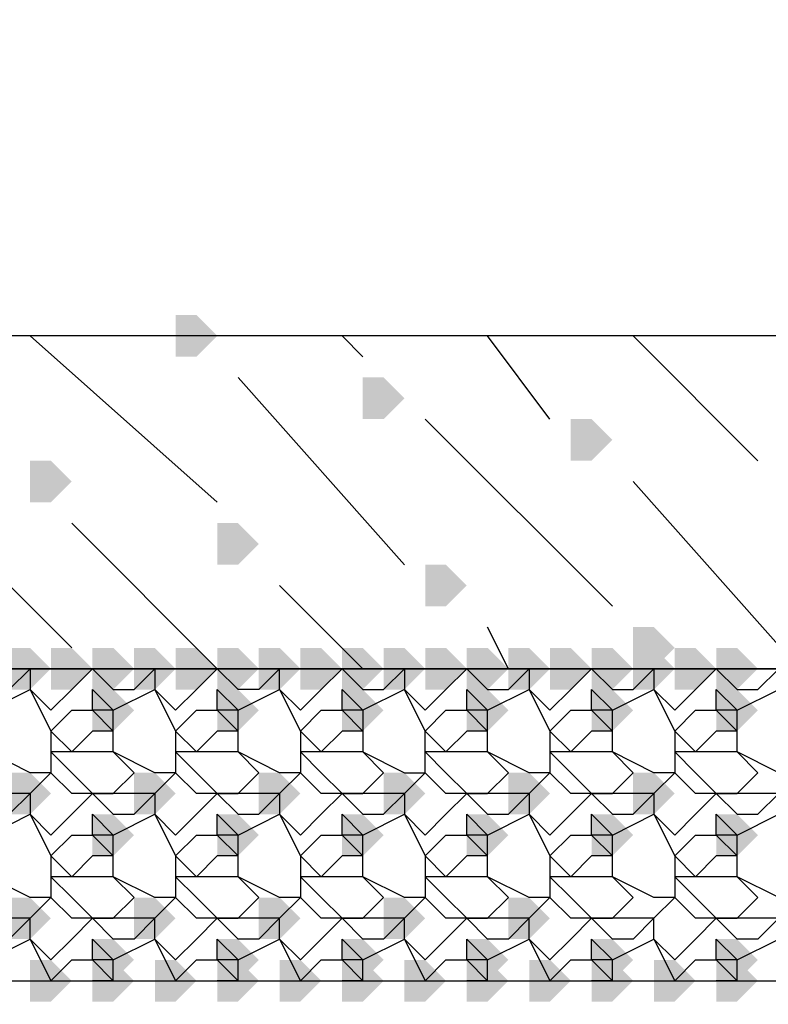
# Model space of a CAD drawing. Header units: millimetres. Extents: x 363306 to 7757304, y 1022887 to 1207196.
# Tile 80 of 256: x 791704 to 791933, y 1076335 to 1076635. Entities that reach past the tile are written whole.
import ezdxf

# ---------------------------------------------------------------- set-up
doc = ezdxf.new("R2010")
doc.units = ezdxf.units.MM
doc.layers.add('0 @ 100', color=7, linetype='Continuous')
doc.layers.add('ACO-текст', color=7, linetype='Continuous', lineweight=20)
doc.styles.add('PDF ISOCPEUR Italic', font='isocpeui.ttf')
doc.styles.add('ГОСТ 2.304', font='isocpeui.ttf')

msp = doc.modelspace()

# ---------------------------------------------------------------- hatches: boundary and pattern name
for points in [[(791751.657, 1076538.59), (791751.657, 1076544.94), (791758.007, 1076544.94), (791764.357, 1076538.59), (791758.007, 1076532.24), (791751.657, 1076532.24)], [(791808.807, 1076519.54), (791808.807, 1076525.89), (791815.157, 1076525.89), (791821.507, 1076519.54), (791815.157, 1076513.19), (791808.807, 1076513.19)], [(791872.307, 1076506.84), (791872.307, 1076513.19), (791878.656, 1076513.19), (791885.006, 1076506.84), (791878.656, 1076500.49), (791872.307, 1076500.49)], [(791707.207, 1076494.14), (791707.207, 1076500.49), (791713.557, 1076500.49), (791719.907, 1076494.14), (791713.557, 1076487.79), (791707.207, 1076487.79)], [(791764.357, 1076475.09), (791764.357, 1076481.44), (791770.707, 1076481.44), (791777.057, 1076475.09), (791770.707, 1076468.74), (791764.357, 1076468.74)], [(791827.857, 1076462.39), (791827.857, 1076468.74), (791834.207, 1076468.74), (791840.557, 1076462.39), (791834.207, 1076456.04), (791827.857, 1076456.04)], [(791891.356, 1076443.34), (791891.356, 1076449.69), (791897.706, 1076449.69), (791904.056, 1076443.34), (791897.706, 1076436.991), (791891.356, 1076436.991)], [(791700.857, 1076436.991), (791700.857, 1076443.34), (791707.207, 1076443.34), (791713.557, 1076436.991), (791707.207, 1076430.641), (791700.857, 1076430.641)], [(791713.557, 1076436.991), (791713.557, 1076443.34), (791719.907, 1076443.34), (791726.257, 1076436.991), (791719.907, 1076430.641), (791713.557, 1076430.641)], [(791726.257, 1076436.991), (791726.257, 1076443.34), (791732.607, 1076443.34), (791738.957, 1076436.991), (791732.607, 1076430.641), (791726.257, 1076430.641)], [(791738.957, 1076436.991), (791738.957, 1076443.34), (791745.307, 1076443.34), (791751.657, 1076436.991), (791745.307, 1076430.641), (791738.957, 1076430.641)], [(791751.657, 1076436.991), (791751.657, 1076443.34), (791758.007, 1076443.34), (791764.357, 1076436.991), (791758.007, 1076430.641), (791751.657, 1076430.641)], [(791764.357, 1076436.991), (791764.357, 1076443.34), (791770.707, 1076443.34), (791777.057, 1076436.991), (791770.707, 1076430.641), (791764.357, 1076430.641)], [(791777.057, 1076436.991), (791777.057, 1076443.34), (791783.407, 1076443.34), (791789.757, 1076436.991), (791783.407, 1076430.641), (791777.057, 1076430.641)], [(791789.757, 1076436.991), (791789.757, 1076443.34), (791796.107, 1076443.34), (791802.457, 1076436.991), (791796.107, 1076430.641), (791789.757, 1076430.641)], [(791802.457, 1076436.991), (791802.457, 1076443.34), (791808.807, 1076443.34), (791815.157, 1076436.991), (791808.807, 1076430.641), (791802.457, 1076430.641)], [(791815.157, 1076436.991), (791815.157, 1076443.34), (791821.507, 1076443.34), (791827.857, 1076436.991), (791821.507, 1076430.641), (791815.157, 1076430.641)], [(791827.857, 1076436.991), (791827.857, 1076443.34), (791834.207, 1076443.34), (791840.557, 1076436.991), (791834.207, 1076430.641), (791827.857, 1076430.641)], [(791840.557, 1076436.991), (791840.557, 1076443.34), (791846.907, 1076443.34), (791853.257, 1076436.991), (791846.907, 1076430.641), (791840.557, 1076430.641)], [(791853.257, 1076436.991), (791853.257, 1076443.34), (791859.607, 1076443.34), (791865.957, 1076436.991), (791859.607, 1076430.641), (791853.257, 1076430.641)], [(791865.957, 1076436.991), (791865.957, 1076443.34), (791872.307, 1076443.34), (791878.656, 1076436.991), (791872.307, 1076430.641), (791865.957, 1076430.641)], [(791878.656, 1076436.991), (791878.656, 1076443.34), (791885.006, 1076443.34), (791891.356, 1076436.991), (791885.006, 1076430.641), (791878.656, 1076430.641)], [(791891.356, 1076436.991), (791891.356, 1076443.34), (791897.706, 1076443.34), (791904.056, 1076436.991), (791897.706, 1076430.641), (791891.356, 1076430.641)], [(791904.056, 1076436.991), (791904.056, 1076443.34), (791910.406, 1076443.34), (791916.756, 1076436.991), (791910.406, 1076430.641), (791904.056, 1076430.641)], [(791916.756, 1076436.991), (791916.756, 1076443.34), (791923.106, 1076443.34), (791929.456, 1076436.991), (791923.106, 1076430.641), (791916.756, 1076430.641)], [(791726.257, 1076424.291), (791726.257, 1076430.641), (791732.607, 1076430.641), (791738.957, 1076424.291), (791732.607, 1076417.941), (791726.257, 1076417.941)], [(791764.357, 1076424.291), (791764.357, 1076430.641), (791770.707, 1076430.641), (791777.057, 1076424.291), (791770.707, 1076417.941), (791764.357, 1076417.941)], [(791802.457, 1076424.291), (791802.457, 1076430.641), (791808.807, 1076430.641), (791815.157, 1076424.291), (791808.807, 1076417.941), (791802.457, 1076417.941)], [(791840.557, 1076424.291), (791840.557, 1076430.641), (791846.907, 1076430.641), (791853.257, 1076424.291), (791846.907, 1076417.941), (791840.557, 1076417.941)], [(791878.656, 1076424.291), (791878.656, 1076430.641), (791885.006, 1076430.641), (791891.356, 1076424.291), (791885.006, 1076417.941), (791878.656, 1076417.941)], [(791916.756, 1076424.291), (791916.756, 1076430.641), (791923.106, 1076430.641), (791929.456, 1076424.291), (791923.106, 1076417.941), (791916.756, 1076417.941)], [(791700.857, 1076398.891), (791700.857, 1076405.241), (791707.207, 1076405.241), (791713.557, 1076398.891), (791707.207, 1076392.541), (791700.857, 1076392.541)], [(791738.957, 1076398.891), (791738.957, 1076405.241), (791745.307, 1076405.241), (791751.657, 1076398.891), (791745.307, 1076392.541), (791738.957, 1076392.541)], [(791777.057, 1076398.891), (791777.057, 1076405.241), (791783.407, 1076405.241), (791789.757, 1076398.891), (791783.407, 1076392.541), (791777.057, 1076392.541)], [(791815.157, 1076398.891), (791815.157, 1076405.241), (791821.507, 1076405.241), (791827.857, 1076398.891), (791821.507, 1076392.541), (791815.157, 1076392.541)], [(791853.257, 1076398.891), (791853.257, 1076405.241), (791859.607, 1076405.241), (791865.957, 1076398.891), (791859.607, 1076392.541), (791853.257, 1076392.541)], [(791891.356, 1076398.891), (791891.356, 1076405.241), (791897.706, 1076405.241), (791904.056, 1076398.891), (791897.706, 1076392.541), (791891.356, 1076392.541)], [(791726.257, 1076386.191), (791726.257, 1076392.541), (791732.607, 1076392.541), (791738.957, 1076386.191), (791732.607, 1076379.841), (791726.257, 1076379.841)], [(791764.357, 1076386.191), (791764.357, 1076392.541), (791770.707, 1076392.541), (791777.057, 1076386.191), (791770.707, 1076379.841), (791764.357, 1076379.841)], [(791802.457, 1076386.191), (791802.457, 1076392.541), (791808.807, 1076392.541), (791815.157, 1076386.191), (791808.807, 1076379.841), (791802.457, 1076379.841)], [(791840.557, 1076386.191), (791840.557, 1076392.541), (791846.907, 1076392.541), (791853.257, 1076386.191), (791846.907, 1076379.841), (791840.557, 1076379.841)], [(791878.656, 1076386.191), (791878.656, 1076392.541), (791885.006, 1076392.541), (791891.356, 1076386.191), (791885.006, 1076379.841), (791878.656, 1076379.841)], [(791916.756, 1076386.191), (791916.756, 1076392.541), (791923.106, 1076392.541), (791929.456, 1076386.191), (791923.106, 1076379.841), (791916.756, 1076379.841)], [(791700.857, 1076360.791), (791700.857, 1076367.141), (791707.207, 1076367.141), (791713.557, 1076360.791), (791707.207, 1076354.441), (791700.857, 1076354.441)], [(791738.957, 1076360.791), (791738.957, 1076367.141), (791745.307, 1076367.141), (791751.657, 1076360.791), (791745.307, 1076354.441), (791738.957, 1076354.441)], [(791777.057, 1076360.791), (791777.057, 1076367.141), (791783.407, 1076367.141), (791789.757, 1076360.791), (791783.407, 1076354.441), (791777.057, 1076354.441)], [(791815.157, 1076360.791), (791815.157, 1076367.141), (791821.507, 1076367.141), (791827.857, 1076360.791), (791821.507, 1076354.441), (791815.157, 1076354.441)], [(791853.257, 1076360.791), (791853.257, 1076367.141), (791859.607, 1076367.141), (791865.957, 1076360.791), (791859.607, 1076354.441), (791853.257, 1076354.441)], [(791726.257, 1076348.091), (791726.257, 1076354.441), (791732.607, 1076354.441), (791738.957, 1076348.091), (791732.607, 1076341.741), (791726.257, 1076341.741)], [(791764.357, 1076348.091), (791764.357, 1076354.441), (791770.707, 1076354.441), (791777.057, 1076348.091), (791770.707, 1076341.741), (791764.357, 1076341.741)], [(791802.457, 1076348.091), (791802.457, 1076354.441), (791808.807, 1076354.441), (791815.157, 1076348.091), (791808.807, 1076341.741), (791802.457, 1076341.741)], [(791840.557, 1076348.091), (791840.557, 1076354.441), (791846.907, 1076354.441), (791853.257, 1076348.091), (791846.907, 1076341.741), (791840.557, 1076341.741)], [(791878.656, 1076348.091), (791878.656, 1076354.441), (791885.006, 1076354.441), (791891.356, 1076348.091), (791885.006, 1076341.741), (791878.656, 1076341.741)], [(791916.756, 1076348.091), (791916.756, 1076354.441), (791923.106, 1076354.441), (791929.456, 1076348.091), (791923.106, 1076341.741), (791916.756, 1076341.741)], [(791707.207, 1076341.741), (791707.207, 1076348.091), (791713.557, 1076348.091), (791719.907, 1076341.741), (791713.557, 1076335.391), (791707.207, 1076335.391)], [(791707.207, 1076341.741), (791707.207, 1076348.091), (791713.557, 1076348.091), (791719.907, 1076341.741), (791713.557, 1076335.391), (791707.207, 1076335.391)], [(791726.257, 1076341.741), (791726.257, 1076348.091), (791732.607, 1076348.091), (791738.957, 1076341.741), (791732.607, 1076335.391), (791726.257, 1076335.391)], [(791745.307, 1076341.741), (791745.307, 1076348.091), (791751.657, 1076348.091), (791758.007, 1076341.741), (791751.657, 1076335.391), (791745.307, 1076335.391)], [(791745.307, 1076341.741), (791745.307, 1076348.091), (791751.657, 1076348.091), (791758.007, 1076341.741), (791751.657, 1076335.391), (791745.307, 1076335.391)], [(791764.357, 1076341.741), (791764.357, 1076348.091), (791770.707, 1076348.091), (791777.057, 1076341.741), (791770.707, 1076335.391), (791764.357, 1076335.391)], [(791783.407, 1076341.741), (791783.407, 1076348.091), (791789.757, 1076348.091), (791796.107, 1076341.741), (791789.757, 1076335.391), (791783.407, 1076335.391)], [(791783.407, 1076341.741), (791783.407, 1076348.091), (791789.757, 1076348.091), (791796.107, 1076341.741), (791789.757, 1076335.391), (791783.407, 1076335.391)], [(791802.457, 1076341.741), (791802.457, 1076348.091), (791808.807, 1076348.091), (791815.157, 1076341.741), (791808.807, 1076335.391), (791802.457, 1076335.391)], [(791821.507, 1076341.741), (791821.507, 1076348.091), (791827.857, 1076348.091), (791834.207, 1076341.741), (791827.857, 1076335.391), (791821.507, 1076335.391)], [(791821.507, 1076341.741), (791821.507, 1076348.091), (791827.857, 1076348.091), (791834.207, 1076341.741), (791827.857, 1076335.391), (791821.507, 1076335.391)], [(791840.557, 1076341.741), (791840.557, 1076348.091), (791846.907, 1076348.091), (791853.257, 1076341.741), (791846.907, 1076335.391), (791840.557, 1076335.391)], [(791859.607, 1076341.741), (791859.607, 1076348.091), (791865.957, 1076348.091), (791872.307, 1076341.741), (791865.957, 1076335.391), (791859.607, 1076335.391)], [(791859.607, 1076341.741), (791859.607, 1076348.091), (791865.957, 1076348.091), (791872.307, 1076341.741), (791865.957, 1076335.391), (791859.607, 1076335.391)], [(791878.656, 1076341.741), (791878.656, 1076348.091), (791885.006, 1076348.091), (791891.356, 1076341.741), (791885.006, 1076335.391), (791878.656, 1076335.391)], [(791897.706, 1076341.741), (791897.706, 1076348.091), (791904.056, 1076348.091), (791910.406, 1076341.741), (791904.056, 1076335.391), (791897.706, 1076335.391)], [(791897.706, 1076341.741), (791897.706, 1076348.091), (791904.056, 1076348.091), (791910.406, 1076341.741), (791904.056, 1076335.391), (791897.706, 1076335.391)], [(791916.756, 1076341.741), (791916.756, 1076348.091), (791923.106, 1076348.091), (791929.456, 1076341.741), (791923.106, 1076335.391), (791916.756, 1076335.391)]]:
    msp.add_hatch(color=7).paths.add_polyline_path(points)

# ---------------------------------------------------------------- linework, layer by layer
at = {"color": 7, "lineweight": 25, "elevation": 0}
for points in [[(790498.724, 1075687.695), (795098.089, 1075687.695), (795098.089, 1076538.59), (793929.695, 1076538.59), (793929.695, 1076189.342), (794329.743, 1076189.342), (794329.743, 1075789.294), (794418.643, 1075789.294), (794418.643, 1075687.695), (792996.25, 1075687.695), (792996.25, 1075789.294), (793110.55, 1075789.294), (793110.55, 1076538.59), (791535.758, 1076538.59), (791535.758, 1075789.294), (791637.358, 1075789.294), (791637.358, 1075687.695), (791034.111, 1075687.695), (791034.111, 1075789.294), (791135.711, 1075789.294), (791135.711, 1076411.591), (790498.724, 1076392.856)], [(791764.357, 1076487.79), (791707.207, 1076538.59)], [(791808.807, 1076532.24), (791802.457, 1076538.59)], [(791865.957, 1076513.19), (791846.907, 1076538.59)], [(791929.456, 1076500.49), (791891.356, 1076538.59)], [(791821.507, 1076468.74), (791770.707, 1076525.89)], [(791885.006, 1076456.04), (791827.857, 1076513.19)], [(791719.907, 1076443.34), (791662.758, 1076500.49)], [(791865.957, 1076436.991), (791859.607, 1076436.991), (791859.607, 1076430.641), (791865.957, 1076424.291), (791872.307, 1076430.641), (791878.656, 1076436.991), (791885.006, 1076430.641), (791891.356, 1076430.641), (791897.706, 1076436.991), (791897.706, 1076430.641), (791904.056, 1076424.291), (791910.406, 1076430.641), (791916.756, 1076436.991), (791923.106, 1076430.641), (791929.456, 1076430.641), (791935.806, 1076436.991), (791942.156, 1076436.991), (791891.356, 1076494.14)], [(791827.857, 1076436.991), (791821.507, 1076436.991), (791815.157, 1076436.991), (791808.807, 1076436.991), (791802.457, 1076436.991), (791796.107, 1076430.641), (791789.757, 1076424.291), (791783.407, 1076430.641), (791783.407, 1076436.991), (791777.057, 1076430.641), (791770.707, 1076430.641), (791764.357, 1076436.991), (791719.907, 1076481.44)], [(791783.407, 1076462.39), (791808.807, 1076436.991), (791802.457, 1076436.991), (791808.807, 1076430.641), (791815.157, 1076430.641), (791821.507, 1076436.991), (791821.507, 1076430.641), (791808.807, 1076424.291), (791808.807, 1076417.941), (791808.807, 1076411.591), (791821.507, 1076405.241), (791827.857, 1076405.241), (791827.857, 1076411.591), (791827.857, 1076417.941), (791821.507, 1076430.641), (791827.857, 1076424.291), (791834.207, 1076430.641), (791840.557, 1076436.991), (791846.907, 1076430.641), (791853.257, 1076430.641), (791859.607, 1076436.991), (791853.257, 1076436.991), (791846.907, 1076449.69)], [(791713.557, 1076436.991), (791707.207, 1076436.991), (791700.857, 1076436.991), (791694.508, 1076436.991), (791688.158, 1076436.991), (791681.808, 1076436.991), (791688.158, 1076436.991), (791694.508, 1076436.991)], [(791700.857, 1076430.641), (791707.207, 1076436.991), (791707.207, 1076430.641), (791713.557, 1076417.941), (791713.557, 1076411.591), (791713.557, 1076405.241), (791707.207, 1076405.241), (791694.508, 1076411.591)], [(791694.508, 1076424.291), (791707.207, 1076430.641), (791713.557, 1076424.291), (791719.907, 1076430.641), (791726.257, 1076436.991), (791732.607, 1076430.641), (791738.957, 1076430.641), (791745.307, 1076436.991), (791745.307, 1076430.641), (791751.657, 1076424.291), (791758.007, 1076430.641), (791764.357, 1076436.991), (791758.007, 1076436.991), (791764.357, 1076436.991), (791770.707, 1076436.991)], [(791751.657, 1076436.991), (791745.307, 1076436.991), (791738.957, 1076436.991), (791732.607, 1076436.991), (791726.257, 1076436.991), (791719.907, 1076436.991), (791726.257, 1076436.991), (791732.607, 1076436.991)], [(791789.757, 1076436.991), (791783.407, 1076436.991), (791777.057, 1076436.991), (791770.707, 1076436.991), (791764.357, 1076436.991)], [(791853.257, 1076436.991), (791846.907, 1076436.991), (791840.557, 1076436.991), (791834.207, 1076436.991), (791840.557, 1076436.991), (791846.907, 1076436.991)], [(791904.056, 1076436.991), (791897.706, 1076436.991), (791891.356, 1076436.991), (791885.006, 1076436.991), (791878.656, 1076436.991), (791872.307, 1076436.991), (791878.656, 1076436.991), (791885.006, 1076436.991)], [(791935.806, 1076436.991), (791929.456, 1076436.991), (791923.106, 1076436.991), (791916.756, 1076436.991), (791910.406, 1076436.991), (791916.756, 1076436.991), (791923.106, 1076436.991)], [(791935.806, 1076405.241), (791923.106, 1076411.591), (791923.106, 1076417.941), (791923.106, 1076424.291), (791935.806, 1076430.641)], [(791935.806, 1076398.891), (791929.456, 1076398.891), (791923.106, 1076398.891), (791916.756, 1076398.891), (791910.406, 1076398.891), (791904.056, 1076405.241), (791897.706, 1076398.891), (791891.356, 1076398.891), (791885.006, 1076398.891), (791878.656, 1076398.891), (791872.307, 1076398.891), (791865.957, 1076405.241), (791859.607, 1076398.891), (791853.257, 1076398.891), (791846.907, 1076398.891), (791840.557, 1076398.891), (791834.207, 1076398.891), (791827.857, 1076405.241), (791821.507, 1076398.891), (791815.157, 1076398.891), (791808.807, 1076398.891), (791802.457, 1076398.891), (791796.107, 1076398.891), (791789.757, 1076405.241), (791783.407, 1076398.891), (791777.057, 1076398.891), (791770.707, 1076398.891), (791764.357, 1076398.891), (791758.007, 1076398.891), (791751.657, 1076405.241), (791745.307, 1076398.891), (791738.957, 1076398.891), (791732.607, 1076398.891), (791726.257, 1076398.891), (791719.907, 1076398.891), (791713.557, 1076405.241), (791707.207, 1076398.891), (791700.857, 1076398.891)], [(791700.857, 1076392.541), (791707.207, 1076398.891), (791707.207, 1076392.541), (791713.557, 1076379.841), (791713.557, 1076373.491), (791713.557, 1076367.141), (791707.207, 1076367.141), (791694.508, 1076373.491)], [(791694.508, 1076386.191), (791707.207, 1076392.541), (791713.557, 1076386.191), (791719.907, 1076392.541), (791726.257, 1076398.891), (791732.607, 1076392.541), (791738.957, 1076392.541), (791745.307, 1076398.891), (791745.307, 1076392.541), (791751.657, 1076379.841), (791751.657, 1076373.491), (791751.657, 1076367.141), (791745.307, 1076367.141), (791732.607, 1076373.491), (791732.607, 1076379.841), (791732.607, 1076386.191), (791745.307, 1076392.541), (791751.657, 1076386.191), (791758.007, 1076392.541), (791764.357, 1076398.891), (791770.707, 1076392.541), (791777.057, 1076392.541), (791783.407, 1076398.891), (791783.407, 1076392.541), (791789.757, 1076379.841), (791789.757, 1076373.491), (791789.757, 1076367.141), (791783.407, 1076367.141), (791770.707, 1076373.491), (791770.707, 1076379.841), (791770.707, 1076386.191), (791783.407, 1076392.541), (791789.757, 1076386.191), (791796.107, 1076392.541), (791802.457, 1076398.891), (791808.807, 1076392.541), (791815.157, 1076392.541), (791821.507, 1076398.891), (791821.507, 1076392.541), (791827.857, 1076379.841), (791827.857, 1076373.491), (791827.857, 1076367.141), (791821.507, 1076367.141), (791808.807, 1076373.491), (791808.807, 1076379.841), (791808.807, 1076386.191), (791821.507, 1076392.541), (791827.857, 1076386.191), (791834.207, 1076392.541), (791840.557, 1076398.891), (791846.907, 1076392.541), (791853.257, 1076392.541), (791859.607, 1076398.891), (791859.607, 1076392.541), (791865.957, 1076379.841), (791865.957, 1076373.491), (791865.957, 1076367.141), (791859.607, 1076367.141), (791846.907, 1076373.491), (791846.907, 1076379.841), (791846.907, 1076386.191), (791859.607, 1076392.541), (791865.957, 1076386.191), (791872.307, 1076392.541), (791878.656, 1076398.891), (791885.006, 1076392.541), (791891.356, 1076392.541), (791897.706, 1076398.891), (791897.706, 1076392.541), (791904.056, 1076379.841), (791904.056, 1076373.491), (791904.056, 1076367.141), (791897.706, 1076367.141), (791885.006, 1076373.491), (791885.006, 1076379.841), (791885.006, 1076386.191), (791897.706, 1076392.541), (791904.056, 1076386.191), (791910.406, 1076392.541), (791916.756, 1076398.891), (791923.106, 1076392.541), (791929.456, 1076392.541), (791935.806, 1076398.891)], [(791935.806, 1076367.141), (791923.106, 1076373.491), (791923.106, 1076379.841), (791923.106, 1076386.191), (791935.806, 1076392.541)], [(791935.806, 1076360.791), (791929.456, 1076360.791), (791923.106, 1076360.791), (791929.456, 1076367.141), (791923.106, 1076373.491), (791910.406, 1076373.491), (791904.056, 1076379.841), (791910.406, 1076386.191), (791916.756, 1076386.191), (791923.106, 1076379.841), (791916.756, 1076379.841), (791910.406, 1076373.491), (791904.056, 1076373.491), (791910.406, 1076367.141), (791916.756, 1076360.791), (791923.106, 1076360.791), (791916.756, 1076360.791), (791910.406, 1076360.791), (791904.056, 1076367.141), (791897.706, 1076360.791), (791891.356, 1076354.441), (791885.006, 1076354.441), (791878.656, 1076360.791), (791872.307, 1076354.441), (791865.957, 1076348.091), (791859.607, 1076354.441), (791859.607, 1076360.791), (791853.257, 1076360.791), (791846.907, 1076360.791), (791853.257, 1076367.141), (791846.907, 1076373.491), (791834.207, 1076373.491), (791827.857, 1076379.841), (791834.207, 1076386.191), (791840.557, 1076386.191), (791846.907, 1076379.841), (791840.557, 1076379.841), (791834.207, 1076373.491), (791827.857, 1076373.491), (791834.207, 1076367.141), (791840.557, 1076360.791), (791846.907, 1076360.791), (791840.557, 1076360.791), (791834.207, 1076360.791), (791827.857, 1076367.141), (791821.507, 1076360.791), (791815.157, 1076354.441), (791808.807, 1076354.441), (791802.457, 1076360.791), (791796.107, 1076354.441), (791789.757, 1076348.091), (791783.407, 1076354.441), (791783.407, 1076360.791), (791777.057, 1076360.791), (791770.707, 1076360.791), (791777.057, 1076367.141), (791770.707, 1076373.491), (791758.007, 1076373.491), (791751.657, 1076379.841), (791758.007, 1076386.191), (791764.357, 1076386.191), (791770.707, 1076379.841), (791764.357, 1076379.841), (791758.007, 1076373.491), (791751.657, 1076373.491), (791758.007, 1076367.141), (791764.357, 1076360.791), (791770.707, 1076360.791), (791764.357, 1076360.791), (791758.007, 1076360.791), (791751.657, 1076367.141), (791745.307, 1076360.791), (791738.957, 1076354.441), (791732.607, 1076354.441), (791726.257, 1076360.791), (791719.907, 1076354.441), (791713.557, 1076348.091), (791707.207, 1076354.441), (791707.207, 1076360.791), (791700.857, 1076360.791)], [(791935.806, 1076360.791), (791929.456, 1076354.441), (791923.106, 1076354.441), (791916.756, 1076360.791), (791910.406, 1076354.441), (791904.056, 1076348.091), (791897.706, 1076354.441), (791897.706, 1076360.791), (791891.356, 1076360.791), (791885.006, 1076360.791), (791891.356, 1076367.141), (791885.006, 1076373.491), (791872.307, 1076373.491), (791865.957, 1076373.491), (791872.307, 1076367.141), (791878.656, 1076360.791), (791885.006, 1076360.791), (791878.656, 1076360.791), (791872.307, 1076360.791), (791865.957, 1076367.141), (791859.607, 1076360.791), (791853.257, 1076354.441), (791846.907, 1076354.441), (791840.557, 1076360.791), (791834.207, 1076354.441), (791827.857, 1076348.091), (791821.507, 1076354.441), (791821.507, 1076360.791), (791815.157, 1076360.791), (791808.807, 1076360.791), (791815.157, 1076367.141), (791808.807, 1076373.491), (791796.107, 1076373.491), (791789.757, 1076373.491), (791796.107, 1076367.141), (791802.457, 1076360.791), (791808.807, 1076360.791), (791802.457, 1076360.791), (791796.107, 1076360.791), (791789.757, 1076367.141), (791783.407, 1076360.791), (791777.057, 1076354.441), (791770.707, 1076354.441), (791764.357, 1076360.791), (791758.007, 1076354.441), (791751.657, 1076348.091), (791745.307, 1076354.441), (791745.307, 1076360.791), (791738.957, 1076360.791), (791732.607, 1076360.791), (791738.957, 1076367.141), (791732.607, 1076373.491), (791719.907, 1076373.491), (791713.557, 1076373.491), (791719.907, 1076367.141), (791726.257, 1076360.791), (791732.607, 1076360.791), (791726.257, 1076360.791), (791719.907, 1076360.791), (791713.557, 1076367.141), (791707.207, 1076360.791), (791700.857, 1076354.441)], [(791694.508, 1076348.091), (791707.207, 1076354.441), (791713.557, 1076341.741), (791719.907, 1076348.091), (791726.257, 1076348.091), (791726.257, 1076354.441), (791732.607, 1076348.091), (791726.257, 1076348.091), (791732.607, 1076341.741), (791732.607, 1076348.091), (791745.307, 1076354.441), (791751.657, 1076341.741), (791758.007, 1076348.091), (791764.357, 1076348.091), (791770.707, 1076341.741), (791770.707, 1076348.091), (791783.407, 1076354.441), (791789.757, 1076341.741), (791796.107, 1076348.091), (791802.457, 1076348.091), (791802.457, 1076354.441), (791808.807, 1076348.091), (791802.457, 1076348.091), (791808.807, 1076341.741), (791808.807, 1076348.091), (791821.507, 1076354.441), (791827.857, 1076341.741), (791834.207, 1076348.091), (791840.557, 1076348.091), (791846.907, 1076341.741), (791846.907, 1076348.091), (791859.607, 1076354.441), (791865.957, 1076341.741), (791872.307, 1076348.091), (791878.656, 1076348.091), (791878.656, 1076354.441), (791885.006, 1076348.091), (791878.656, 1076348.091), (791885.006, 1076341.741), (791885.006, 1076348.091), (791897.706, 1076354.441), (791904.056, 1076341.741), (791910.406, 1076348.091), (791916.756, 1076348.091), (791923.106, 1076341.741), (791923.106, 1076348.091), (791935.806, 1076354.441)], [(791732.607, 1076341.741), (791726.257, 1076341.741)], [(791770.707, 1076341.741), (791764.357, 1076341.741)], [(791808.807, 1076341.741), (791802.457, 1076341.741)], [(791846.907, 1076341.741), (791840.557, 1076341.741)], [(791885.006, 1076341.741), (791878.656, 1076341.741)], [(791923.106, 1076341.741), (791916.756, 1076341.741)]]:
    msp.add_lwpolyline(points, dxfattribs=at)
for points in [[(793110.55, 1076538.59), (791535.758, 1076538.59), (791535.758, 1076436.991), (793110.55, 1076436.991)], [(793110.55, 1076436.991), (791535.758, 1076436.991), (791535.758, 1076341.741), (793110.55, 1076341.741)], [(791802.457, 1076436.991), (791796.107, 1076436.991)], [(791726.257, 1076430.641), (791732.607, 1076424.291), (791726.257, 1076424.291)], [(791751.657, 1076417.941), (791751.657, 1076411.591), (791751.657, 1076405.241), (791745.307, 1076405.241), (791732.607, 1076411.591), (791732.607, 1076417.941), (791732.607, 1076424.291), (791745.307, 1076430.641)], [(791764.357, 1076430.641), (791770.707, 1076424.291), (791764.357, 1076424.291)], [(791789.757, 1076417.941), (791789.757, 1076411.591), (791789.757, 1076405.241), (791783.407, 1076405.241), (791770.707, 1076411.591), (791770.707, 1076417.941), (791770.707, 1076424.291), (791783.407, 1076430.641)], [(791802.457, 1076430.641), (791808.807, 1076424.291), (791802.457, 1076424.291)], [(791840.557, 1076430.641), (791846.907, 1076424.291), (791840.557, 1076424.291)], [(791865.957, 1076417.941), (791865.957, 1076411.591), (791865.957, 1076405.241), (791859.607, 1076405.241), (791846.907, 1076411.591), (791846.907, 1076417.941), (791846.907, 1076424.291), (791859.607, 1076430.641)], [(791878.656, 1076430.641), (791885.006, 1076424.291), (791878.656, 1076424.291)], [(791904.056, 1076417.941), (791904.056, 1076411.591), (791904.056, 1076405.241), (791897.706, 1076405.241), (791885.006, 1076411.591), (791885.006, 1076417.941), (791885.006, 1076424.291), (791897.706, 1076430.641)], [(791916.756, 1076430.641), (791923.106, 1076424.291), (791916.756, 1076424.291)], [(791713.557, 1076417.941), (791719.907, 1076424.291), (791726.257, 1076424.291), (791732.607, 1076417.941), (791726.257, 1076417.941), (791719.907, 1076411.591)], [(791751.657, 1076417.941), (791758.007, 1076424.291), (791764.357, 1076424.291), (791770.707, 1076417.941), (791764.357, 1076417.941), (791758.007, 1076411.591)], [(791789.757, 1076417.941), (791796.107, 1076424.291), (791802.457, 1076424.291), (791808.807, 1076417.941), (791802.457, 1076417.941), (791796.107, 1076411.591)], [(791827.857, 1076417.941), (791834.207, 1076424.291), (791840.557, 1076424.291), (791846.907, 1076417.941), (791840.557, 1076417.941), (791834.207, 1076411.591)], [(791865.957, 1076417.941), (791872.307, 1076424.291), (791878.656, 1076424.291), (791885.006, 1076417.941), (791878.656, 1076417.941), (791872.307, 1076411.591)], [(791904.056, 1076417.941), (791910.406, 1076424.291), (791916.756, 1076424.291), (791923.106, 1076417.941), (791916.756, 1076417.941), (791910.406, 1076411.591)], [(791732.607, 1076398.891), (791738.957, 1076405.241), (791732.607, 1076411.591), (791719.907, 1076411.591), (791713.557, 1076411.591), (791719.907, 1076405.241), (791726.257, 1076398.891)], [(791770.707, 1076398.891), (791777.057, 1076405.241), (791770.707, 1076411.591), (791758.007, 1076411.591), (791751.657, 1076411.591), (791758.007, 1076405.241), (791764.357, 1076398.891)], [(791808.807, 1076398.891), (791815.157, 1076405.241), (791808.807, 1076411.591), (791796.107, 1076411.591), (791789.757, 1076411.591), (791796.107, 1076405.241), (791802.457, 1076398.891)], [(791846.907, 1076398.891), (791853.257, 1076405.241), (791846.907, 1076411.591), (791834.207, 1076411.591), (791827.857, 1076411.591), (791834.207, 1076405.241), (791840.557, 1076398.891)], [(791885.006, 1076398.891), (791891.356, 1076405.241), (791885.006, 1076411.591), (791872.307, 1076411.591), (791865.957, 1076411.591), (791872.307, 1076405.241), (791878.656, 1076398.891)], [(791923.106, 1076398.891), (791929.456, 1076405.241), (791923.106, 1076411.591), (791910.406, 1076411.591), (791904.056, 1076411.591), (791910.406, 1076405.241), (791916.756, 1076398.891)], [(791726.257, 1076392.541), (791732.607, 1076386.191), (791726.257, 1076386.191)], [(791764.357, 1076392.541), (791770.707, 1076386.191), (791764.357, 1076386.191)], [(791802.457, 1076392.541), (791808.807, 1076386.191), (791802.457, 1076386.191)], [(791840.557, 1076392.541), (791846.907, 1076386.191), (791840.557, 1076386.191)], [(791878.656, 1076392.541), (791885.006, 1076386.191), (791878.656, 1076386.191)], [(791916.756, 1076392.541), (791923.106, 1076386.191), (791916.756, 1076386.191)], [(791713.557, 1076379.841), (791719.907, 1076386.191), (791726.257, 1076386.191), (791732.607, 1076379.841), (791726.257, 1076379.841), (791719.907, 1076373.491)], [(791789.757, 1076379.841), (791796.107, 1076386.191), (791802.457, 1076386.191), (791808.807, 1076379.841), (791802.457, 1076379.841), (791796.107, 1076373.491)], [(791865.957, 1076379.841), (791872.307, 1076386.191), (791878.656, 1076386.191), (791885.006, 1076379.841), (791878.656, 1076379.841), (791872.307, 1076373.491)], [(791764.357, 1076354.441), (791770.707, 1076348.091), (791764.357, 1076348.091)], [(791840.557, 1076354.441), (791846.907, 1076348.091), (791840.557, 1076348.091)], [(791916.756, 1076354.441), (791923.106, 1076348.091), (791916.756, 1076348.091)]]:
    msp.add_lwpolyline(points, close=True, dxfattribs=at)

# ---------------------------------------------------------------- texts
at = {"layer": '0 @ 100', "color": 7, "insert": (761996.908, 1075986.433), "char_height": 318.940213, "width": 19697.5359, "attachment_point": 4, "style": 'ГОСТ 2.304'}
msp.add_mtext('\\pi5457.36288;{\\fISOCPEUR|b1|i1|c204|p34;Характеристика участка строительства:\\P\\pi0;\\P}Расчетная зимняя температура воздух 15 °С.\\PСкоростной напор ветра   - 38кг/м2.\\PВес снегового покрова    - 50кг/м2.\\PКлассификация зданий по функциональной пожарной опасности - Ф 4.1 \\PКоэффициент надежности по назначению - 0.95\\P\\P^IПроектом разработано подъёмник для мало мобильных граждан населения грузоподъемностью 250 кг. скоростью 0,25 см/с. Двери шахт подъёмника противопожарные с пределом огнестойкости El 30. Подъёмники оборудованы кабинами габаритами 1500х1500 мм, ширина дверей кабины обеспечивает проезд инвалидной коляски. Для экстренных случаев подъёмник оснащен дополнительным аккумулятором и механическим спуском для безопасного спуска пассажира в нулевую отметку. Так же в дверях подъёмника установлены замки датчики которые открываются с ключевыми картами, чтобы открыть двери подъёмника.\\P^IС внешней и внутренней стороны наружных стен предусмотрено обшивка из аквапанелей толщиной 12,5мм с утеплением из минераловатной ваты на кварцевой основе, А =0,040 Вт/мС, толщиной 100мм. (по теплотехническому расчету). Наружная отделка из органическое стекло.\\P^IПодрядчик обязан предоставить заказчику сертификаты соответствия и пожарной безопасности на фасадную систему и все применяемые в данной системе материалы и изделия.\\PКонструкции, изделия и материалы применены по действующим стандартам, ТУ, сертификатам. На путях эвакуации используются отделочные материалы, соответствующие требованиям п. 5.25 ШНК 2.01.02-04.\\PОтделка стен с внутренней стороны окраска водоэмульсионными красками светлых тонов. Во внутренней и наружной отделке использованы современные отделочные материалы используемые на территории Республики Узбекистан.\\P^IКрыша - скатная из металлических профилированных листов с полимерными покрытиями с обеих сторон толщ.0,55мм по металлическим конструкциям.\\P^IПо периметру наружных стен устраивается бетонная отмостка. Бетон кл.В 7,5 шириной 1000 мм, толщиной 50 мм по гравийному основанию толщиной 100 мм -150 мм.\\P^IВсе строительно-монтажные работы вести согласно указаний соответствующих строительных норм и проекта производства работ (П.П.Р.) на основании ШНК 3.01.01 - 03 и КМК 3.01.02 - 00.', dxfattribs=at)
at = {"layer": 'ACO-текст', "insert": (672490.308, 1084593.003), "char_height": 300, "width": 19682.58846, "attachment_point": 1, "style": 'PDF ISOCPEUR Italic'}
msp.add_mtext('\\pi-600,l900,t900;{\\H1.1429x;\\C0;Примечание:}\\P1.^IОбщие указания и грунтовые условия смотри на листе КP-7. \\P2.^IСоединения пересечений стержней арматуры выполнять вязаными стальной  отожженной проволокой d=0.8-1.0мм.\\P3.^IСтыки арматуры должны иметь длину перепуска  L=600мм для d=16А400, L=800мм для d=20А400, L=900мм для d=22А400 \\P4.^IСтыки стержней внахлестку должны располагаться вразбежку. При этом площадь сечения рабочих стержней, стыкуемых в одном месте, должна быть не более 50% общей плошади сечения арматуры. \\P5.^IУказания по выполнению арматурных, опалубочных, бетонных работ, допуски при установке арматуры и опалубки, устройству рабочих швов, уходу за бетоном см. КМК 3.03.01-98.', dxfattribs=at)

doc.saveas('drawing.dxf')
